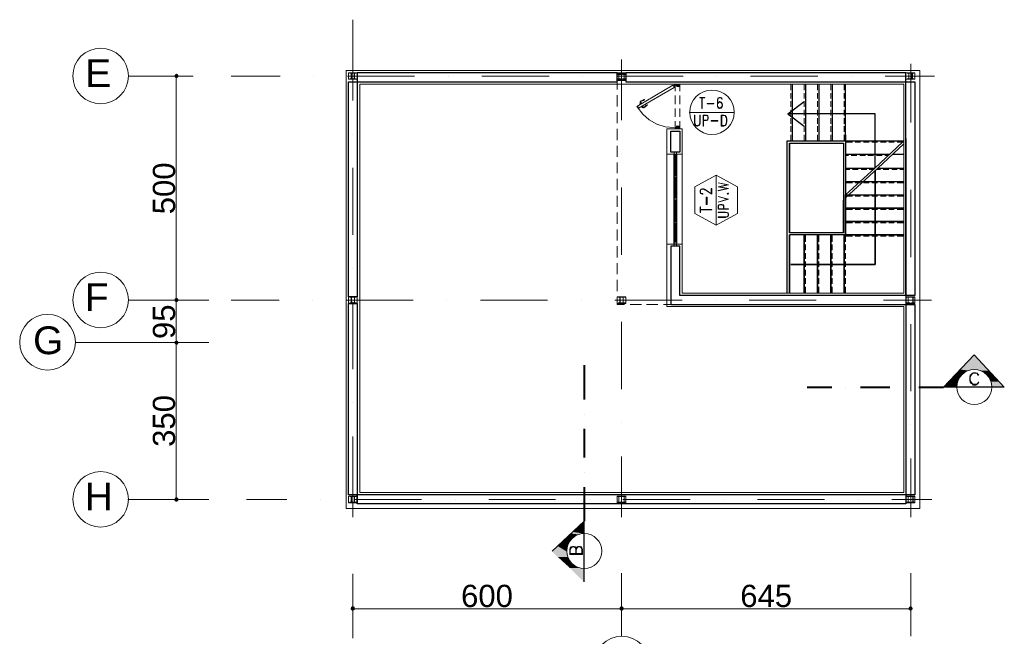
# Model space of a CAD drawing. Header units: metres. Extents: x 5.7 to 89.8, y 4 to 63.5.
# Tile 9 of 16: x 48.3 to 70.3, y 17.6 to 31.4. Entities that reach past the tile are written whole.
import ezdxf

# ---------------------------------------------------------------- set-up
doc = ezdxf.new("R2010")
doc.units = ezdxf.units.M
doc.header["$MEASUREMENT"] = 0
for name, color, linetype in [('PDF6_ax', 7, 'Continuous'), ('PDF6_column', 7, 'Continuous'), ('PDF6_dim', 7, 'Continuous'), ('PDF6_door', 7, 'Continuous'), ('PDF6_khatchin', 7, 'Continuous'), ('PDF6_Layer5', 7, 'Continuous'), ('PDF6_SECTION', 7, 'Continuous'), ('PDF6_STAIRS', 7, 'Continuous'), ('PDF6_Sym Tip Win', 7, 'Continuous'), ('PDF6_Text', 7, 'Continuous'), ('PDF6_Text Info.', 7, 'Continuous'), ('PDF6_W', 7, 'Continuous'), ('PDF6_wall', 7, 'Continuous'), ('PDF6_WIN', 7, 'Continuous')]:
    doc.layers.add(name, color=color, linetype=linetype)
doc.styles.add('PDF Arial', font='arial.ttf')

msp = doc.modelspace()

# ---------------------------------------------------------------- linework, layer by layer
at = {"layer": 'PDF6_ax', "lineweight": 9}
for points in [[(55.739, 31.395), (55.739, 29.593)], [(61.739, 30.508), (61.739, 29.15)], [(68.192, 30.412), (68.192, 29.102)], [(52.06, 30.133), (50.731, 30.133)], [(53.023, 30.133), (54.121, 30.133)], [(54.872, 30.133), (54.872, 30.133)], [(55.623, 30.133), (57.116, 30.133)], [(57.867, 30.133), (57.867, 30.133)], [(58.619, 30.133), (60.121, 30.133)], [(60.872, 30.133), (60.872, 30.133)], [(61.624, 30.133), (63.116, 30.133)], [(63.868, 30.133), (63.868, 30.133)], [(64.619, 30.133), (66.121, 30.133)], [(66.873, 30.133), (66.873, 30.133)], [(67.624, 30.133), (68.722, 30.133)], [(55.739, 28.842), (55.739, 28.842)], [(61.739, 28.399), (61.739, 28.399)], [(68.192, 28.351), (68.192, 28.351)], [(55.739, 28.091), (55.739, 26.589)], [(61.739, 27.648), (61.739, 26.145)], [(68.192, 27.6), (68.192, 26.097)], [(55.739, 25.837), (55.739, 25.837)], [(61.739, 25.404), (61.739, 25.404)], [(68.192, 25.346), (68.192, 25.346)], [(52.06, 25.134), (50.731, 25.134)], [(53.023, 25.134), (54.092, 25.134)], [(54.834, 25.134), (54.834, 25.134)], [(55.585, 25.134), (57.087, 25.134)], [(55.739, 25.096), (55.739, 23.593)], [(57.839, 25.134), (57.839, 25.134)], [(58.59, 25.134), (60.083, 25.134)], [(60.834, 25.134), (60.834, 25.134)], [(61.585, 25.134), (63.088, 25.134)], [(63.839, 25.134), (63.839, 25.134)], [(64.59, 25.134), (66.083, 25.134)], [(66.834, 25.134), (66.834, 25.134)], [(67.585, 25.134), (68.654, 25.134)], [(61.739, 24.653), (61.739, 23.15)], [(68.192, 24.595), (68.192, 23.102)], [(52.06, 24.19), (49.546, 24.19)], [(55.739, 22.842), (55.739, 22.842)], [(61.739, 22.399), (61.739, 22.399)], [(68.192, 22.351), (68.192, 22.351)], [(55.739, 22.091), (55.739, 20.29)], [(61.739, 21.648), (61.739, 20.29)], [(68.192, 21.6), (68.192, 20.29)], [(52.06, 20.685), (50.721, 20.685)], [(53.37, 20.685), (54.265, 20.685)], [(55.017, 20.685), (55.017, 20.685)], [(55.768, 20.685), (57.27, 20.685)], [(58.022, 20.685), (58.022, 20.685)], [(58.773, 20.685), (60.266, 20.685)], [(61.017, 20.685), (61.017, 20.685)], [(61.768, 20.685), (63.271, 20.685)], [(64.022, 20.685), (64.022, 20.685)], [(64.773, 20.685), (66.266, 20.685)], [(67.017, 20.685), (67.017, 20.685)], [(67.768, 20.685), (68.664, 20.685)], [(55.739, 19.028), (55.739, 17.593)], [(61.739, 19.038), (61.739, 17.632)], [(68.192, 19.038), (68.192, 17.632)]]:
    msp.add_lwpolyline(points, dxfattribs=at)
for centre in [(50.11, 30.138), (50.11, 25.139), (48.925, 24.195), (50.11, 20.689), (61.744, 17.01)]:
    msp.add_circle(centre, 0.621, dxfattribs=at)
at = {"layer": 'PDF6_column', "lineweight": 18}
for points in [[(55.643, 30.21), (55.835, 30.21), (55.835, 30.065), (55.643, 30.065)], [(55.7, 30.075), (55.672, 30.075), (55.672, 30.065), (55.739, 30.065), (55.739, 30.075), (55.71, 30.075), (55.71, 30.2), (55.739, 30.2), (55.739, 30.21), (55.672, 30.21), (55.672, 30.2), (55.7, 30.2)], [(55.777, 30.075), (55.739, 30.075), (55.739, 30.065), (55.816, 30.065), (55.816, 30.075), (55.777, 30.075), (55.777, 30.2), (55.816, 30.2), (55.816, 30.21), (55.739, 30.21), (55.739, 30.2), (55.777, 30.2)], [(61.643, 30.21), (61.836, 30.21), (61.836, 30.065), (61.643, 30.065)], [(61.681, 30.075), (61.643, 30.075), (61.643, 30.065), (61.72, 30.065), (61.72, 30.075), (61.681, 30.075), (61.681, 30.2), (61.72, 30.2), (61.72, 30.21), (61.643, 30.21), (61.643, 30.2), (61.681, 30.2)], [(61.643, 30.191), (61.836, 30.191), (61.836, 30.037), (61.643, 30.037)], [(61.643, 30.191), (61.836, 30.191), (61.836, 30.037), (61.643, 30.037)], [(61.681, 30.046), (61.643, 30.046), (61.643, 30.037), (61.72, 30.037), (61.72, 30.046), (61.681, 30.046), (61.681, 30.171), (61.72, 30.171), (61.72, 30.181), (61.643, 30.181), (61.643, 30.171), (61.681, 30.171)], [(61.681, 30.046), (61.643, 30.046), (61.643, 30.037), (61.72, 30.037), (61.72, 30.046), (61.681, 30.046), (61.681, 30.171), (61.72, 30.171), (61.72, 30.181), (61.643, 30.181), (61.643, 30.171), (61.681, 30.171)], [(61.797, 30.075), (61.758, 30.075), (61.758, 30.065), (61.836, 30.065), (61.836, 30.075), (61.797, 30.075), (61.797, 30.2), (61.836, 30.2), (61.836, 30.21), (61.758, 30.21), (61.758, 30.2), (61.797, 30.2)], [(61.797, 30.046), (61.758, 30.046), (61.758, 30.037), (61.836, 30.037), (61.836, 30.046), (61.797, 30.046), (61.797, 30.171), (61.836, 30.171), (61.836, 30.181), (61.758, 30.181), (61.758, 30.171), (61.797, 30.171)], [(61.797, 30.046), (61.758, 30.046), (61.758, 30.037), (61.836, 30.037), (61.836, 30.046), (61.797, 30.046), (61.797, 30.171), (61.836, 30.171), (61.836, 30.181), (61.758, 30.181), (61.758, 30.171), (61.797, 30.171)], [(68.086, 30.21), (68.288, 30.21), (68.288, 30.065), (68.086, 30.065)], [(68.154, 30.075), (68.115, 30.075), (68.115, 30.065), (68.192, 30.065), (68.192, 30.075), (68.154, 30.075), (68.154, 30.2), (68.192, 30.2), (68.192, 30.21), (68.115, 30.21), (68.115, 30.2), (68.154, 30.2)], [(68.221, 30.075), (68.192, 30.075), (68.192, 30.065), (68.26, 30.065), (68.26, 30.075), (68.231, 30.075), (68.231, 30.2), (68.26, 30.2), (68.26, 30.21), (68.192, 30.21), (68.192, 30.2), (68.221, 30.2)], [(55.643, 25.211), (55.835, 25.211), (55.835, 25.057), (55.643, 25.057)], [(55.7, 25.076), (55.672, 25.076), (55.672, 25.067), (55.739, 25.067), (55.739, 25.076), (55.71, 25.076), (55.71, 25.202), (55.739, 25.202), (55.672, 25.202), (55.7, 25.202)], [(55.777, 25.076), (55.739, 25.076), (55.739, 25.067), (55.816, 25.067), (55.816, 25.076), (55.777, 25.076), (55.777, 25.202), (55.816, 25.202), (55.739, 25.202), (55.777, 25.202)], [(61.643, 25.211), (61.836, 25.211), (61.836, 25.057), (61.643, 25.057)], [(61.816, 25.202), (61.662, 25.202), (61.662, 25.211), (61.816, 25.211)], [(61.701, 25.076), (61.672, 25.076), (61.672, 25.067), (61.739, 25.067), (61.739, 25.076), (61.71, 25.076), (61.71, 25.202), (61.739, 25.202), (61.672, 25.202), (61.701, 25.202)], [(61.778, 25.076), (61.739, 25.076), (61.739, 25.067), (61.816, 25.067), (61.816, 25.076), (61.778, 25.076), (61.778, 25.202), (61.816, 25.202), (61.739, 25.202), (61.778, 25.202)], [(68.086, 25.211), (68.288, 25.211), (68.288, 25.057), (68.086, 25.057)], [(68.086, 25.211), (68.288, 25.211), (68.288, 25.057), (68.086, 25.057)], [(68.086, 25.211), (68.288, 25.211), (68.288, 25.057), (68.086, 25.057)], [(68.134, 25.076), (68.096, 25.076), (68.096, 25.067), (68.173, 25.067), (68.173, 25.076), (68.134, 25.076), (68.134, 25.202), (68.173, 25.202), (68.096, 25.202), (68.134, 25.202)], [(68.134, 25.076), (68.096, 25.076), (68.096, 25.067), (68.173, 25.067), (68.173, 25.076), (68.134, 25.076), (68.134, 25.202), (68.173, 25.202), (68.096, 25.202), (68.134, 25.202)], [(68.134, 25.076), (68.096, 25.076), (68.096, 25.067), (68.173, 25.067), (68.173, 25.076), (68.134, 25.076), (68.134, 25.202), (68.173, 25.202), (68.096, 25.202), (68.134, 25.202)], [(68.25, 25.202), (68.134, 25.202), (68.134, 25.211), (68.25, 25.211)], [(68.25, 25.202), (68.134, 25.202), (68.134, 25.211), (68.25, 25.211)], [(68.25, 25.202), (68.134, 25.202), (68.134, 25.211), (68.25, 25.211)], [(68.25, 25.057), (68.134, 25.057), (68.134, 25.067), (68.25, 25.067)], [(68.25, 25.057), (68.134, 25.057), (68.134, 25.067), (68.25, 25.067)], [(68.25, 25.057), (68.134, 25.057), (68.134, 25.067), (68.25, 25.067)], [(68.24, 25.076), (68.211, 25.076), (68.211, 25.067), (68.279, 25.067), (68.279, 25.076), (68.25, 25.076), (68.25, 25.202), (68.279, 25.202), (68.211, 25.202), (68.24, 25.202)], [(68.24, 25.076), (68.211, 25.076), (68.211, 25.067), (68.279, 25.067), (68.279, 25.076), (68.25, 25.076), (68.25, 25.202), (68.279, 25.202), (68.211, 25.202), (68.24, 25.202)], [(68.24, 25.076), (68.211, 25.076), (68.211, 25.067), (68.279, 25.067), (68.279, 25.076), (68.25, 25.076), (68.25, 25.202), (68.279, 25.202), (68.211, 25.202), (68.24, 25.202)], [(55.643, 20.762), (55.835, 20.762), (55.835, 20.608), (55.643, 20.608)], [(55.7, 20.627), (55.672, 20.627), (55.672, 20.617), (55.739, 20.617), (55.739, 20.627), (55.71, 20.627), (55.71, 20.752), (55.739, 20.752), (55.672, 20.752), (55.7, 20.752)], [(55.777, 20.627), (55.739, 20.627), (55.739, 20.617), (55.816, 20.617), (55.816, 20.627), (55.777, 20.627), (55.777, 20.752), (55.816, 20.752), (55.739, 20.752), (55.777, 20.752)], [(61.643, 20.762), (61.836, 20.762), (61.836, 20.608), (61.643, 20.608)], [(61.681, 20.627), (61.643, 20.627), (61.643, 20.617), (61.72, 20.617), (61.72, 20.627), (61.681, 20.627), (61.681, 20.752), (61.72, 20.752), (61.643, 20.752), (61.681, 20.752)], [(61.797, 20.752), (61.681, 20.752), (61.681, 20.762), (61.797, 20.762)], [(61.797, 20.627), (61.758, 20.627), (61.758, 20.617), (61.836, 20.617), (61.836, 20.627), (61.797, 20.627), (61.797, 20.752), (61.836, 20.752), (61.758, 20.752), (61.797, 20.752)], [(68.086, 20.762), (68.288, 20.762), (68.288, 20.608), (68.086, 20.608)], [(68.134, 20.627), (68.096, 20.627), (68.096, 20.617), (68.173, 20.617), (68.173, 20.627), (68.134, 20.627), (68.134, 20.752), (68.173, 20.752), (68.096, 20.752), (68.134, 20.752)], [(68.25, 20.752), (68.134, 20.752), (68.134, 20.762), (68.25, 20.762)], [(68.24, 20.627), (68.211, 20.627), (68.211, 20.617), (68.279, 20.617), (68.279, 20.627), (68.25, 20.627), (68.25, 20.752), (68.279, 20.752), (68.211, 20.752), (68.24, 20.752)], [(61.797, 20.608), (61.681, 20.608), (61.681, 20.617), (61.797, 20.617)], [(68.25, 20.608), (68.134, 20.608), (68.134, 20.617), (68.25, 20.617)]]:
    msp.add_lwpolyline(points, close=True, dxfattribs=at)
for points in [[(61.797, 30.21), (61.681, 30.21), (61.797, 30.21)], [(61.797, 30.181), (61.681, 30.181), (61.797, 30.181)], [(61.797, 30.181), (61.681, 30.181), (61.797, 30.181)], [(68.269, 30.21), (68.115, 30.21), (68.269, 30.21)], [(61.797, 30.065), (61.681, 30.065), (61.797, 30.065)], [(61.797, 30.037), (61.681, 30.037), (61.797, 30.037)], [(61.797, 30.037), (61.681, 30.037), (61.797, 30.037)], [(68.269, 30.065), (68.115, 30.065), (68.269, 30.065)], [(61.816, 25.067), (61.662, 25.067), (61.816, 25.067)]]:
    msp.add_lwpolyline(points, dxfattribs=at)
at = {"layer": 'PDF6_dim', "lineweight": 20}
for points in [[(52.175, 30.133), (51.742, 30.133)], [(51.8, 25.24), (51.8, 30.037)], [(52.522, 25.134), (51.742, 25.134), (52.464, 25.134)], [(51.8, 24.287), (51.8, 25.038)], [(52.522, 24.19), (51.742, 24.19), (52.464, 24.19)], [(51.8, 20.791), (51.8, 24.084)], [(52.522, 20.685), (51.742, 20.685)], [(55.739, 18.701), (55.739, 18.19)], [(68.192, 18.624), (68.192, 18.19)], [(61.643, 18.248), (55.835, 18.248)], [(68.086, 18.248), (61.836, 18.248)]]:
    msp.add_lwpolyline(points, dxfattribs=at)
msp.add_lwpolyline([(61.739, 18.19), (61.739, 18.749)], close=True, dxfattribs=at)
at = {"layer": 'PDF6_door', "lineweight": 18}
for points in [[(62.096, 29.449), (62.086, 29.449), (62.076, 29.459), (62.885, 29.931)], [(62.895, 29.921), (62.914, 29.882), (62.115, 29.42)], [(62.885, 29.921), (62.885, 29.921)], [(62.933, 29.959), (62.933, 29.959)], [(62.933, 29.94), (62.933, 29.959), (63.039, 29.959), (63.039, 29.911)], [(62.953, 29.931), (62.933, 29.931)], [(62.962, 29.911), (62.962, 29.931)], [(63.03, 29.902), (62.972, 29.902)], [(62.914, 28.987), (62.712, 29.006), (62.529, 29.064), (62.356, 29.16), (62.211, 29.285), (62.086, 29.449)], [(62.115, 29.43), (62.105, 29.449)], [(62.953, 28.987), (62.933, 28.987), (62.933, 28.958), (63.039, 28.958), (63.039, 29.016)], [(62.962, 29.016), (62.962, 28.996)], [(63.03, 29.016), (62.972, 29.016)], [(63.039, 29.016), (63.039, 29.016)]]:
    msp.add_lwpolyline(points, dxfattribs=at)
at = {"layer": 'PDF6_door', "lineweight": 0}
msp.add_lwpolyline([(62.907, 29.919, -0.414283), (62.914, 29.94), (62.914, 29.931), (62.914, 29.931), (62.905, 29.935)], format="xyb", dxfattribs=at)
for points in [[(62.905, 29.911), (62.914, 29.902), (62.914, 29.921), (62.914, 29.931), (62.905, 29.931)], [(62.914, 29.95), (62.914, 29.95)], [(62.914, 29.931), (62.914, 29.94), (62.914, 29.931)], [(62.924, 29.94), (62.924, 29.931)], [(62.991, 29.902), (62.962, 29.931), (62.933, 29.959), (62.953, 29.931), (62.982, 29.959), (63.039, 29.902), (63.039, 29.911), (62.991, 29.959), (63.039, 29.921), (63.001, 29.959), (62.962, 29.921), (62.982, 29.902), (63.039, 29.959), (62.991, 29.902), (63.039, 29.95), (63.03, 29.959), (62.972, 29.902), (62.962, 29.921)], [(62.943, 29.921), (62.933, 29.921)], [(63.039, 29.921), (63.03, 29.902), (62.972, 29.959), (62.943, 29.931)], [(62.991, 29.959), (62.962, 29.931), (62.991, 29.959)], [(63.039, 29.931), (63.011, 29.959), (62.962, 29.911)], [(63.001, 29.902), (63.039, 29.94), (63.02, 29.959), (62.962, 29.902)], [(63.039, 29.959), (63.039, 29.959)], [(62.933, 28.987), (62.933, 28.977), (62.943, 28.987), (62.972, 28.958), (63.03, 29.016), (63.039, 29.006), (62.991, 28.958), (63.039, 29.016), (62.982, 28.958), (62.953, 28.987), (62.933, 28.967), (62.933, 28.958), (62.991, 29.016)], [(63.039, 28.967), (63.039, 28.958), (62.982, 29.016), (62.962, 28.996), (62.991, 28.958), (62.962, 28.987)], [(62.962, 29.016), (63.02, 28.958), (63.039, 28.977), (63.03, 28.958), (62.972, 29.016), (62.962, 29.006)], [(63.039, 28.967), (62.991, 29.016), (63.039, 28.967)], [(63.039, 28.977), (63.001, 29.016)]]:
    msp.add_lwpolyline(points, dxfattribs=at)
for points in [[(62.962, 29.959), (63.02, 29.902), (63.039, 29.931), (63.011, 29.902), (62.953, 29.959), (63.001, 29.902), (62.943, 29.959), (62.933, 29.95), (62.943, 29.931), (62.933, 29.931), (62.933, 29.94), (62.953, 29.959), (62.933, 29.931)], [(63.011, 29.016), (63.039, 28.987), (63.011, 28.958), (62.962, 29.006), (63.001, 28.958), (63.039, 28.996), (63.02, 29.016), (62.962, 28.958), (62.933, 28.987), (62.953, 28.958), (62.933, 28.977), (62.943, 28.958), (63.001, 29.016), (62.953, 28.958)]]:
    msp.add_lwpolyline(points, close=True, dxfattribs=at)
at = {"layer": 'PDF6_door', "lineweight": 5}
for points in [[(62.163, 29.545), (62.144, 29.536), (62.163, 29.545), (62.153, 29.545, -0.361486), (62.158, 29.561)], [(62.201, 29.592, -0.014882), (62.205, 29.592, 0.130793), (62.154, 29.567)], [(62.246, 29.608, -0.199949), (62.207, 29.583, 0.098948), (62.18, 29.574, 0.092428), (62.16, 29.557)], [(62.227, 29.44, 0.092258), (62.252, 29.449, 0.099019), (62.273, 29.468)], [(62.234, 29.426, 0.130766), (62.281, 29.459, 0.014233), (62.281, 29.462)], [(62.272, 29.473, -0.199992), (62.312, 29.497, -0.999743), (62.315, 29.487, 0.199947), (62.28, 29.467)]]:
    msp.add_lwpolyline(points, format="xyb", dxfattribs=at)
for points in [[(62.182, 29.536), (62.144, 29.507), (62.144, 29.497)], [(62.221, 29.478), (62.173, 29.449), (62.173, 29.459)], [(62.192, 29.526), (62.192, 29.526)], [(62.221, 29.439), (62.221, 29.449), (62.202, 29.439), (62.202, 29.43)], [(62.202, 29.439), (62.221, 29.449)]]:
    msp.add_lwpolyline(points, dxfattribs=at)
at = {"layer": 'PDF6_door', "lineweight": 18}
msp.add_circle((62.919, 29.945), 0.00481, dxfattribs=at)
at = {"layer": 'PDF6_door', "lineweight": 0}
msp.add_circle((62.919, 29.945), 0.00481, dxfattribs=at)
for centre, radius, start, end in [((62.919, 29.926), 0.00482, 119.9791, 210.0098), ((62.919, 29.945), 0.00481, 359.9849, 90.0151), ((62.919, 29.935), 0.00478, 299.9984, 321.4026), ((62.938, 29.935), 0.0144, 180.0103, 269.9989), ((62.938, 29.935), 0.00482, 180.0209, 269.9791)]:
    msp.add_arc(centre, radius, start, end, dxfattribs=at)
at = {"layer": 'PDF6_door', "lineweight": 18}
for centre, radius, start, end in [((62.938, 29.945), 0.00481, 179.9849, 270.0151), ((62.958, 29.935), 0.00481, 359.9849, 90.0151), ((62.977, 29.916), 0.00482, 180.0209, 269.9791), ((63.035, 29.916), 0.00481, 269.9849, 0.0151), ((62.977, 29.02), 0.00481, 89.9849, 180.0151), ((63.035, 29.02), 0.00481, 359.9849, 90.0151), ((62.938, 28.992), 0.00481, 89.9849, 180.0151), ((62.958, 29.001), 0.00481, 269.9849, 0.0151)]:
    msp.add_arc(centre, radius, start, end, dxfattribs=at)
at = {"layer": 'PDF6_door', "lineweight": 5}
for centre, radius, start, end in [((62.12, 29.512), 0.0434, 0.064, 31.8546), ((62.206, 29.569), 0.0433, 208.121, 239.9455), ((62.168, 29.425), 0.0433, 28.121, 59.9455), ((62.197, 29.646), 0.053, 277.3826, 322.6306), ((62.255, 29.473), 0.0434, 180.064, 211.8546), ((62.245, 29.608), 0.00482, 322.6443, 142.6107), ((62.226, 29.444), 0.0144, 209.9928, 289.4928)]:
    msp.add_arc(centre, radius, start, end, dxfattribs=at)
at = {"layer": 'PDF6_door', "transparency": 33554559}
msp.add_solid([(62.905, 29.94), (62.905, 29.931), (62.905, 29.931)], dxfattribs=at)
at = {"layer": 'PDF6_khatchin', "lineweight": 18}
for points in [[(61.643, 29.834), (61.643, 30.008)], [(62.933, 29.796), (62.933, 29.959)], [(63.039, 29.796), (63.039, 29.959)], [(65.515, 29.959), (65.515, 29.825)], [(65.813, 29.959), (65.813, 29.825)], [(66.112, 29.959), (66.112, 29.825)], [(66.41, 29.959), (66.41, 29.825)], [(66.709, 29.959), (66.709, 29.825)], [(61.643, 29.459), (61.643, 29.709)], [(62.933, 29.507), (62.933, 29.699)], [(63.039, 29.507), (63.039, 29.699)], [(65.515, 29.757), (65.515, 29.632)], [(65.813, 29.757), (65.813, 29.632)], [(66.112, 29.757), (66.112, 29.632)], [(66.41, 29.757), (66.41, 29.632)], [(66.709, 29.757), (66.709, 29.632)], [(65.515, 29.574), (65.515, 29.449)], [(65.813, 29.574), (65.813, 29.449)], [(66.112, 29.574), (66.112, 29.449)], [(66.41, 29.574), (66.41, 29.449)], [(66.709, 29.574), (66.709, 29.449)], [(61.643, 29.083), (61.643, 29.333)], [(62.933, 29.227), (62.933, 29.41)], [(63.039, 29.227), (63.039, 29.41)], [(65.515, 29.382), (65.515, 29.256)], [(65.813, 29.382), (65.813, 29.256)], [(66.112, 29.382), (66.112, 29.256)], [(66.41, 29.382), (66.41, 29.256)], [(66.709, 29.382), (66.709, 29.256)], [(62.933, 28.958), (62.933, 29.131)], [(63.039, 28.958), (63.039, 29.131)], [(65.515, 29.199), (65.515, 29.073)], [(65.515, 29.016), (65.515, 28.89)], [(65.813, 29.199), (65.813, 29.073)], [(65.813, 29.016), (65.813, 28.89)], [(66.112, 29.199), (66.112, 29.073)], [(66.112, 29.016), (66.112, 28.89)], [(66.41, 29.199), (66.41, 29.073)], [(66.41, 29.016), (66.41, 28.89)], [(66.709, 29.199), (66.709, 29.073)], [(66.709, 29.016), (66.709, 28.89)], [(61.643, 28.707), (61.643, 28.958)], [(65.515, 28.823), (65.515, 28.688)], [(65.813, 28.823), (65.813, 28.688)], [(66.112, 28.823), (66.112, 28.688)], [(66.41, 28.823), (66.41, 28.688)], [(66.709, 28.823), (66.709, 28.688)], [(61.643, 28.332), (61.643, 28.582)], [(66.738, 28.659), (66.892, 28.659)], [(66.95, 28.659), (67.075, 28.659)], [(67.142, 28.659), (67.268, 28.659)], [(67.325, 28.659), (67.451, 28.659)], [(67.518, 28.659), (67.643, 28.659)], [(67.701, 28.659), (67.826, 28.659)], [(67.894, 28.659), (68.038, 28.659)], [(66.738, 28.361), (66.805, 28.361)], [(66.863, 28.361), (66.988, 28.361)], [(67.056, 28.361), (67.181, 28.361)], [(67.239, 28.361), (67.364, 28.361)], [(67.431, 28.361), (67.556, 28.361)], [(67.614, 28.361), (67.682, 28.361)], [(61.643, 27.966), (61.643, 28.207)], [(66.738, 28.052), (66.834, 28.052)], [(66.892, 28.052), (67.017, 28.052)], [(67.085, 28.052), (67.21, 28.052)], [(67.268, 28.052), (67.354, 28.052)], [(67.431, 28.052), (67.518, 28.052)], [(67.576, 28.052), (67.701, 28.052)], [(67.768, 28.052), (67.894, 28.052)], [(67.951, 28.052), (68.038, 28.052)], [(61.643, 27.59), (61.643, 27.841)], [(66.738, 27.754), (66.892, 27.754)], [(66.95, 27.754), (67.075, 27.754)], [(67.142, 27.754), (67.268, 27.754)], [(67.325, 27.754), (67.451, 27.754)], [(67.518, 27.754), (67.643, 27.754)], [(67.701, 27.754), (67.826, 27.754)], [(67.894, 27.754), (68.038, 27.754)], [(61.643, 27.215), (61.643, 27.465)], [(66.738, 27.455), (66.892, 27.455)], [(66.95, 27.455), (67.075, 27.455)], [(67.142, 27.455), (67.268, 27.455)], [(67.325, 27.455), (67.451, 27.455)], [(67.518, 27.455), (67.643, 27.455)], [(67.701, 27.455), (67.826, 27.455)], [(67.894, 27.455), (68.038, 27.455)], [(61.643, 26.839), (61.643, 27.089)], [(61.643, 26.463), (61.643, 26.714)], [(61.643, 26.088), (61.643, 26.338)], [(61.643, 25.712), (61.643, 25.963)], [(61.643, 25.336), (61.643, 25.587)], [(61.643, 25.211), (61.643, 25.038), (61.807, 25.038)], [(61.932, 25.038), (62.182, 25.038)], [(62.298, 25.038), (62.548, 25.038)], [(62.673, 25.038), (62.837, 25.038)]]:
    msp.add_lwpolyline(points, dxfattribs=at)
for points in [[(66.892, 27.157), (66.738, 27.157)], [(67.075, 27.157), (66.95, 27.157)], [(67.268, 27.157), (67.142, 27.157)], [(67.451, 27.157), (67.325, 27.157)], [(67.643, 27.157), (67.518, 27.157)], [(67.826, 27.157), (67.701, 27.157)], [(68.038, 27.157), (67.894, 27.157)], [(66.892, 26.858), (66.738, 26.858)], [(67.075, 26.858), (66.95, 26.858)], [(67.268, 26.858), (67.142, 26.858)], [(67.451, 26.858), (67.325, 26.858)], [(67.643, 26.858), (67.518, 26.858)], [(67.826, 26.858), (67.701, 26.858)], [(68.038, 26.858), (67.894, 26.858)], [(65.842, 26.434), (65.842, 26.589)], [(65.842, 26.251), (65.842, 26.377)], [(66.141, 26.434), (66.141, 26.589)], [(66.141, 26.251), (66.141, 26.377)], [(66.439, 26.434), (66.439, 26.589)], [(66.439, 26.251), (66.439, 26.377)], [(66.738, 26.434), (66.738, 26.589)], [(66.892, 26.56), (66.738, 26.56)], [(66.738, 26.251), (66.738, 26.377)], [(67.075, 26.56), (66.95, 26.56)], [(67.268, 26.56), (67.142, 26.56)], [(67.451, 26.56), (67.325, 26.56)], [(67.643, 26.56), (67.518, 26.56)], [(67.826, 26.56), (67.701, 26.56)], [(68.038, 26.56), (67.894, 26.56)], [(65.842, 26.059), (65.842, 26.184)], [(66.141, 26.059), (66.141, 26.184)], [(66.439, 26.059), (66.439, 26.184)], [(66.738, 26.059), (66.738, 26.184)], [(65.842, 25.876), (65.842, 26.001)], [(66.141, 25.876), (66.141, 26.001)], [(66.439, 25.876), (66.439, 26.001)], [(66.738, 25.876), (66.738, 26.001)], [(65.842, 25.683), (65.842, 25.808)], [(66.141, 25.683), (66.141, 25.808)], [(66.439, 25.683), (66.439, 25.808)], [(66.738, 25.683), (66.738, 25.808)], [(65.842, 25.5), (65.842, 25.625)], [(66.141, 25.5), (66.141, 25.625)], [(66.439, 25.5), (66.439, 25.625)], [(66.738, 25.5), (66.738, 25.625)], [(65.842, 25.288), (65.842, 25.433)], [(66.141, 25.288), (66.141, 25.433)], [(66.439, 25.288), (66.439, 25.433)], [(66.738, 25.288), (66.738, 25.433)]]:
    msp.add_lwpolyline(points, close=True, dxfattribs=at)
at = {"layer": 'PDF6_Layer5', "lineweight": 13}
for points in [[(55.594, 20.482), (55.594, 30.258), (68.394, 30.258), (68.394, 20.482)], [(68.038, 25.288), (68.038, 29.959), (55.893, 29.959), (55.893, 20.839), (68.038, 20.839), (68.038, 24.99), (62.75, 24.99), (62.75, 28.958), (63.088, 28.958), (63.088, 25.288)]]:
    msp.add_lwpolyline(points, close=True, dxfattribs=at)
for points in [[(63.088, 28.39), (62.75, 28.39)], [(63.088, 26.386), (62.75, 26.386)]]:
    msp.add_lwpolyline(points, dxfattribs=at)
at = {"layer": 'PDF6_SECTION', "lineweight": 18}
for points in [[(68.924, 23.189), (69.608, 23.911)], [(60.901, 20.203), (60.189, 19.529)], [(60.728, 19.567), (60.718, 19.606), (60.709, 19.625), (60.68, 19.635), (60.641, 19.635), (60.612, 19.625), (60.593, 19.606), (60.583, 19.567), (60.583, 19.461), (60.863, 19.461), (60.863, 19.567), (60.853, 19.606), (60.834, 19.625), (60.815, 19.635), (60.766, 19.635), (60.747, 19.625), (60.728, 19.606), (60.718, 19.567)], [(60.718, 19.481), (60.718, 19.567), (60.709, 19.606), (60.68, 19.625), (60.641, 19.625), (60.612, 19.606), (60.593, 19.567), (60.593, 19.481), (60.853, 19.481), (60.853, 19.567), (60.834, 19.606), (60.815, 19.625), (60.766, 19.625), (60.747, 19.606), (60.728, 19.567), (60.728, 19.481)]]:
    msp.add_lwpolyline(points, dxfattribs=at)
at = {"layer": 'PDF6_SECTION', "lineweight": 30}
msp.add_lwpolyline([(68.924, 23.189), (69.608, 23.911), (70.282, 23.189)], close=True, dxfattribs=at)
at = {"layer": 'PDF6_SECTION', "lineweight": 40}
for points in [[(60.901, 23.68), (60.901, 22.919)], [(65.881, 23.189), (66.43, 23.189)], [(66.747, 23.189), (66.747, 23.189)], [(67.075, 23.189), (67.73, 23.189)], [(68.048, 23.189), (68.048, 23.189)], [(68.375, 23.189), (68.924, 23.189)], [(60.901, 22.592), (60.901, 22.592)], [(60.901, 22.264), (60.901, 21.619)], [(60.901, 21.291), (60.901, 21.291)], [(60.901, 20.964), (60.901, 20.203)]]:
    msp.add_lwpolyline(points, dxfattribs=at)
at = {"layer": 'PDF6_SECTION', "lineweight": 18}
for points in [[(70.003, 23.194, 0.999952), (69.223, 23.194, 1)], [(60.906, 19.144, 1), (60.906, 19.924, 1)]]:
    msp.add_lwpolyline(points, format="xyb", close=True, dxfattribs=at)
msp.add_lwpolyline([(69.714, 23.304), (69.695, 23.304), (69.685, 23.275), (69.675, 23.266), (69.646, 23.256), (69.589, 23.256), (69.569, 23.266), (69.54, 23.304), (69.521, 23.343), (69.521, 23.41), (69.54, 23.458), (69.569, 23.497), (69.589, 23.507), (69.646, 23.507), (69.675, 23.497), (69.685, 23.478), (69.695, 23.458), (69.714, 23.458), (69.695, 23.478), (69.675, 23.507), (69.646, 23.516), (69.589, 23.516), (69.569, 23.507), (69.54, 23.478), (69.521, 23.458), (69.512, 23.41), (69.512, 23.343), (69.521, 23.304), (69.54, 23.275), (69.569, 23.256), (69.589, 23.237), (69.646, 23.237), (69.675, 23.256), (69.695, 23.275)], close=True, dxfattribs=at)
at = {"layer": 'PDF6_SECTION', "lineweight": 30}
msp.add_lwpolyline([(60.901, 18.845), (60.901, 20.203), (60.189, 19.529)], dxfattribs=at)
at = {"layer": 'PDF6_SECTION', "transparency": 33554559}
for points in [[(69.608, 23.911), (69.3, 23.584), (69.906, 23.584)], [(69.223, 23.507), (69.377, 23.507), (69.28, 23.564)], [(69.28, 23.564), (69.483, 23.564), (69.3, 23.584)], [(69.377, 23.507), (69.28, 23.564), (69.483, 23.564)], [(69.483, 23.564), (69.3, 23.584), (69.608, 23.584)], [(69.723, 23.564), (69.926, 23.564), (69.608, 23.584)], [(69.926, 23.564), (69.608, 23.584), (69.906, 23.584)], [(69.839, 23.507), (69.984, 23.507), (69.723, 23.564)], [(69.984, 23.507), (69.723, 23.564), (69.926, 23.564)], [(68.924, 23.189), (69.165, 23.189), (69.04, 23.314)], [(69.04, 23.314), (69.165, 23.314), (69.146, 23.42)], [(69.165, 23.189), (69.04, 23.314), (69.165, 23.314)], [(69.165, 23.449), (69.146, 23.42), (69.165, 23.42)], [(69.165, 23.314), (69.146, 23.42), (69.165, 23.42)], [(69.165, 23.449), (69.309, 23.449), (69.223, 23.507)], [(69.165, 23.42), (69.28, 23.42), (69.165, 23.449)], [(69.28, 23.42), (69.165, 23.449), (69.309, 23.449)], [(69.165, 23.314), (69.232, 23.314), (69.165, 23.42)], [(69.232, 23.314), (69.165, 23.42), (69.28, 23.42)], [(69.165, 23.189), (69.213, 23.189), (69.165, 23.314)], [(69.213, 23.189), (69.165, 23.314), (69.232, 23.314)], [(69.309, 23.449), (69.223, 23.507), (69.377, 23.507)], [(69.926, 23.42), (70.061, 23.42), (69.839, 23.507)], [(70.061, 23.42), (69.839, 23.507), (69.984, 23.507)], [(69.974, 23.314), (70.167, 23.314), (69.926, 23.42)], [(70.167, 23.314), (69.926, 23.42), (70.061, 23.42)], [(69.993, 23.189), (70.282, 23.189), (69.974, 23.314)], [(70.282, 23.189), (69.974, 23.314), (70.167, 23.314)], [(60.901, 20.203), (60.651, 19.962), (60.901, 19.962)], [(60.429, 19.76), (60.583, 19.76), (60.526, 19.847)], [(60.526, 19.847), (60.67, 19.847), (60.583, 19.904)], [(60.583, 19.76), (60.526, 19.847), (60.67, 19.847)], [(60.583, 19.904), (60.786, 19.904), (60.603, 19.924)], [(60.67, 19.847), (60.583, 19.904), (60.786, 19.904)], [(60.603, 19.924), (60.901, 19.924), (60.651, 19.962)], [(60.786, 19.904), (60.603, 19.924), (60.901, 19.924)], [(60.901, 19.924), (60.651, 19.962), (60.901, 19.962)], [(60.189, 19.529), (60.506, 19.529), (60.314, 19.644)], [(60.314, 19.644), (60.526, 19.644), (60.429, 19.76)], [(60.506, 19.529), (60.314, 19.644), (60.526, 19.644)], [(60.526, 19.644), (60.429, 19.76), (60.583, 19.76)], [(60.314, 19.404), (60.526, 19.404), (60.189, 19.529)], [(60.526, 19.404), (60.189, 19.529), (60.506, 19.529)], [(60.429, 19.298), (60.583, 19.298), (60.314, 19.404)], [(60.583, 19.298), (60.314, 19.404), (60.526, 19.404)], [(60.526, 19.211), (60.67, 19.211), (60.429, 19.298)], [(60.67, 19.211), (60.429, 19.298), (60.583, 19.298)], [(60.583, 19.153), (60.786, 19.153), (60.526, 19.211)], [(60.786, 19.153), (60.526, 19.211), (60.67, 19.211)], [(60.583, 19.153), (60.603, 19.134), (60.901, 19.134)], [(60.583, 19.153), (60.786, 19.153), (60.901, 19.134)], [(60.603, 19.134), (60.901, 19.134), (60.901, 18.845)]]:
    msp.add_solid(points, dxfattribs=at)
at = {"layer": 'PDF6_STAIRS', "lineweight": 25}
for points in [[(65.438, 25.288), (65.438, 28.688), (66.738, 28.688), (66.738, 29.959)], [(65.544, 29.959), (65.544, 28.688)], [(65.842, 29.959), (65.842, 28.688)], [(66.141, 29.959), (66.141, 28.688)], [(66.439, 29.959), (66.439, 28.688)], [(65.447, 29.295), (65.813, 29.565)], [(67.402, 28.091), (67.402, 29.295), (65.447, 29.295), (65.813, 29.016)], [(66.738, 28.823), (66.738, 28.361), (66.738, 27.484), (68.038, 27.484)], [(66.69, 26.637), (65.486, 26.637), (65.486, 28.64), (66.69, 28.64), (66.69, 28.361), (66.69, 27.369), (66.69, 26.637), (66.69, 27.369)], [(65.486, 28.64), (65.486, 26.637)], [(66.738, 28.688), (68.038, 28.688)], [(66.738, 28.39), (67.711, 28.39)], [(67.788, 28.39), (68.038, 28.39)], [(66.738, 28.081), (67.393, 28.081)], [(67.46, 28.081), (68.038, 28.081)], [(66.738, 27.783), (68.038, 27.783)], [(66.738, 27.417), (66.738, 26.589), (68.038, 26.589), (66.738, 26.589), (66.738, 27.484)], [(66.738, 26.589), (65.486, 26.589), (65.486, 25.288), (65.486, 26.589)], [(68.038, 25.24), (64.6, 25.24)]]:
    msp.add_lwpolyline(points, dxfattribs=at)
for points in [[(67.402, 25.934), (65.515, 25.934), (67.402, 25.934), (67.402, 28.024)], [(68.038, 27.186), (66.738, 27.186)], [(68.038, 26.887), (66.738, 26.887)], [(65.486, 25.288), (65.486, 26.589)], [(65.813, 25.288), (65.813, 26.589)], [(66.112, 25.288), (66.112, 26.589)], [(66.41, 25.288), (66.41, 26.589)], [(66.709, 25.288), (66.709, 26.589)]]:
    msp.add_lwpolyline(points, close=True, dxfattribs=at)
at = {"layer": 'PDF6_Sym Tip Win', "lineweight": 18}
for points in [[(63.598, 29.651), (63.482, 29.651), (63.482, 29.661), (63.598, 29.661)], [(63.8, 29.516), (63.646, 29.516), (63.646, 29.526), (63.8, 29.526)], [(63.492, 29.266), (63.482, 29.266), (63.482, 29.093), (63.473, 29.054), (63.463, 29.044), (63.434, 29.035), (63.415, 29.035), (63.386, 29.044), (63.386, 29.054), (63.377, 29.093), (63.377, 29.266), (63.367, 29.266), (63.367, 29.093), (63.377, 29.054), (63.386, 29.035), (63.415, 29.016), (63.434, 29.016), (63.463, 29.035), (63.482, 29.054), (63.492, 29.093)], [(63.964, 29.016), (64.022, 29.016), (64.051, 29.035), (64.07, 29.054), (64.08, 29.083), (64.089, 29.112), (64.089, 29.179), (64.08, 29.208), (64.07, 29.237), (64.051, 29.256), (64.022, 29.266), (63.964, 29.266)], [(63.974, 29.035), (64.022, 29.035), (64.051, 29.044), (64.06, 29.054), (64.07, 29.083), (64.08, 29.112), (64.08, 29.179), (64.07, 29.208), (64.06, 29.237), (64.051, 29.247), (64.022, 29.256), (63.974, 29.256)], [(63.887, 29.131), (63.742, 29.131), (63.742, 29.141), (63.887, 29.141)], [(64.33, 27.667), (63.848, 27.927), (63.377, 27.667), (63.377, 27.07), (63.848, 26.81), (64.33, 27.07)], [(64.128, 27.706), (63.925, 27.667), (64.128, 27.629), (63.897, 27.571), (63.897, 27.581), (64.099, 27.629), (63.897, 27.667), (64.099, 27.706), (63.897, 27.754)], [(64.099, 27.513), (64.108, 27.503), (64.118, 27.503), (64.128, 27.513), (64.118, 27.523), (64.108, 27.523)], [(63.646, 27.436), (63.646, 27.272), (63.627, 27.272), (63.627, 27.436)], [(64.128, 27.388), (63.897, 27.321), (64.099, 27.388), (63.897, 27.446)], [(63.502, 27.215), (63.502, 27.089), (63.492, 27.089), (63.492, 27.215)], [(63.897, 27.099), (63.897, 27.089), (64.06, 27.089), (64.099, 27.08), (64.108, 27.08), (64.118, 27.051), (64.118, 27.032), (64.108, 27.012), (64.099, 27.003), (64.06, 26.993), (63.897, 26.993), (63.897, 26.983), (64.06, 26.983), (64.099, 26.993), (64.118, 27.012), (64.128, 27.032), (64.128, 27.051), (64.118, 27.08), (64.099, 27.089), (64.06, 27.099)]]:
    msp.add_lwpolyline(points, close=True, dxfattribs=at)
for points in [[(63.531, 29.651), (63.531, 29.41), (63.54, 29.41), (63.54, 29.651)], [(63.964, 29.651), (63.974, 29.622), (63.983, 29.622), (63.974, 29.651), (63.945, 29.661), (63.925, 29.661), (63.897, 29.651), (63.877, 29.613), (63.877, 29.555), (63.877, 29.497), (63.877, 29.449), (63.897, 29.42), (63.925, 29.41), (63.935, 29.41), (63.964, 29.42), (63.983, 29.449), (63.993, 29.488), (63.993, 29.497), (63.983, 29.526), (63.964, 29.555), (63.935, 29.565), (63.925, 29.565), (63.897, 29.555), (63.877, 29.526)], [(63.906, 29.651), (63.887, 29.613), (63.877, 29.555), (63.877, 29.497), (63.887, 29.449), (63.916, 29.42)], [(63.983, 29.507), (63.964, 29.545), (63.935, 29.555), (63.925, 29.555), (63.897, 29.545), (63.877, 29.507)], [(63.916, 29.555), (63.887, 29.526), (63.877, 29.497)], [(63.877, 29.468), (63.897, 29.439), (63.925, 29.42), (63.935, 29.42), (63.964, 29.439), (63.983, 29.468)], [(63.974, 29.642), (63.945, 29.651), (63.925, 29.651), (63.897, 29.642)], [(63.945, 29.42), (63.974, 29.449), (63.983, 29.488), (63.983, 29.497), (63.974, 29.526), (63.945, 29.555)], [(64.253, 29.324), (63.251, 29.324)], [(63.569, 29.141), (63.637, 29.141), (63.656, 29.15), (63.665, 29.16), (63.675, 29.189), (63.675, 29.218), (63.665, 29.247), (63.656, 29.256), (63.637, 29.266), (63.559, 29.266), (63.559, 29.016), (63.569, 29.016), (63.569, 29.256), (63.637, 29.256), (63.656, 29.247), (63.665, 29.218), (63.665, 29.189), (63.656, 29.16), (63.637, 29.15), (63.569, 29.15)], [(63.848, 27.927), (63.848, 26.81)], [(63.752, 27.503), (63.627, 27.581), (63.588, 27.6), (63.569, 27.609), (63.54, 27.609), (63.511, 27.6), (63.502, 27.581), (63.502, 27.542), (63.511, 27.523), (63.54, 27.513), (63.55, 27.513), (63.55, 27.503), (63.54, 27.503), (63.511, 27.513), (63.502, 27.523), (63.492, 27.542), (63.492, 27.581), (63.502, 27.6), (63.511, 27.609), (63.54, 27.619), (63.569, 27.619), (63.588, 27.609), (63.627, 27.59), (63.752, 27.503), (63.752, 27.629), (63.742, 27.629), (63.742, 27.503)], [(64.108, 27.513), (64.118, 27.513), (64.108, 27.513)], [(64.022, 27.176), (64.022, 27.243), (64.012, 27.263), (63.993, 27.263), (63.974, 27.272), (63.945, 27.272), (63.916, 27.263), (63.906, 27.263), (63.897, 27.243), (63.897, 27.166), (64.128, 27.166), (64.128, 27.176), (63.906, 27.176), (63.906, 27.243), (63.916, 27.263), (63.945, 27.263), (63.974, 27.263), (63.993, 27.263), (64.012, 27.243), (64.012, 27.176)], [(63.502, 27.147), (63.752, 27.147), (63.752, 27.157), (63.502, 27.157)]]:
    msp.add_lwpolyline(points, dxfattribs=at)
msp.add_circle((63.757, 29.329), 0.496, dxfattribs=at)
at = {"layer": 'PDF6_Text Info.', "lineweight": 9}
for points in [[(68.009, 28.659), (67.393, 28.081), (66.738, 27.484)], [(68.038, 28.621), (67.46, 28.081), (66.738, 27.417)]]:
    msp.add_lwpolyline(points, dxfattribs=at)
at = {"layer": 'PDF6_W', "lineweight": 9}
for points in [[(51.8, 30.085), (51.8, 30.037)], [(51.8, 25.182), (51.8, 25.24)], [(51.8, 25.086), (51.8, 25.038)], [(51.8, 24.239), (51.8, 24.287)], [(51.8, 24.133), (51.8, 24.084)], [(51.8, 20.733), (51.8, 20.791)], [(55.787, 18.248), (55.835, 18.248)], [(61.691, 18.248), (61.643, 18.248)], [(61.787, 18.248), (61.836, 18.248)], [(68.144, 18.248), (68.086, 18.248)]]:
    msp.add_lwpolyline(points, dxfattribs=at)
at = {"layer": 'PDF6_W', "transparency": 33554559}
for points in [[(51.771, 30.171), (51.8, 30.133), (51.752, 30.133)], [(51.8, 30.133), (51.752, 30.133), (51.771, 30.104)], [(51.8, 30.191), (51.771, 30.171), (51.8, 30.133)], [(51.771, 30.104), (51.8, 30.085), (51.8, 30.133)], [(51.838, 30.171), (51.8, 30.133), (51.8, 30.191)], [(51.848, 30.133), (51.838, 30.171), (51.8, 30.133)], [(51.8, 30.085), (51.8, 30.133), (51.838, 30.104)], [(51.8, 30.133), (51.838, 30.104), (51.848, 30.133)], [(51.8, 25.134), (51.771, 25.173), (51.752, 25.134)], [(51.771, 25.173), (51.8, 25.134), (51.752, 25.134)], [(51.752, 25.134), (51.771, 25.105), (51.8, 25.134)], [(51.8, 25.134), (51.752, 25.134), (51.771, 25.105)], [(51.8, 25.182), (51.8, 25.134), (51.771, 25.173)], [(51.8, 25.182), (51.771, 25.173), (51.8, 25.134)], [(51.771, 25.105), (51.8, 25.134), (51.8, 25.086)], [(51.771, 25.105), (51.8, 25.086), (51.8, 25.134)], [(51.838, 25.173), (51.8, 25.182), (51.8, 25.134)], [(51.838, 25.173), (51.8, 25.134), (51.8, 25.182)], [(51.8, 25.134), (51.848, 25.134), (51.838, 25.173)], [(51.848, 25.134), (51.838, 25.173), (51.8, 25.134)], [(51.8, 25.086), (51.838, 25.105), (51.8, 25.134)], [(51.838, 25.105), (51.8, 25.134), (51.848, 25.134)], [(51.8, 25.086), (51.8, 25.134), (51.838, 25.105)], [(51.8, 25.134), (51.838, 25.105), (51.848, 25.134)], [(51.771, 24.219), (51.8, 24.19), (51.752, 24.19)], [(51.8, 24.19), (51.771, 24.219), (51.752, 24.19)], [(51.8, 24.19), (51.752, 24.19), (51.771, 24.152)], [(51.752, 24.19), (51.771, 24.152), (51.8, 24.19)], [(51.8, 24.239), (51.771, 24.219), (51.8, 24.19)], [(51.8, 24.239), (51.8, 24.19), (51.771, 24.219)], [(51.771, 24.152), (51.8, 24.133), (51.8, 24.19)], [(51.771, 24.152), (51.8, 24.19), (51.8, 24.133)], [(51.838, 24.219), (51.8, 24.19), (51.8, 24.239)], [(51.838, 24.219), (51.8, 24.239), (51.8, 24.19)], [(51.848, 24.19), (51.838, 24.219), (51.8, 24.19)], [(51.8, 24.19), (51.848, 24.19), (51.838, 24.219)], [(51.8, 24.133), (51.8, 24.19), (51.838, 24.152)], [(51.8, 24.19), (51.838, 24.152), (51.848, 24.19)], [(51.8, 24.133), (51.838, 24.152), (51.8, 24.19)], [(51.838, 24.152), (51.8, 24.19), (51.848, 24.19)], [(51.8, 20.685), (51.771, 20.723), (51.752, 20.685)], [(51.752, 20.685), (51.771, 20.646), (51.8, 20.685)], [(51.8, 20.733), (51.8, 20.685), (51.771, 20.723)], [(51.771, 20.646), (51.8, 20.685), (51.8, 20.636)], [(51.838, 20.723), (51.8, 20.733), (51.8, 20.685)], [(51.8, 20.685), (51.848, 20.685), (51.838, 20.723)], [(51.8, 20.636), (51.838, 20.646), (51.8, 20.685)], [(51.838, 20.646), (51.8, 20.685), (51.848, 20.685)], [(55.7, 18.286), (55.739, 18.248), (55.691, 18.248)], [(55.691, 18.248), (55.7, 18.219), (55.739, 18.248)], [(55.739, 18.306), (55.7, 18.286), (55.739, 18.248)], [(55.7, 18.219), (55.739, 18.248), (55.739, 18.2)], [(55.739, 18.248), (55.777, 18.286), (55.739, 18.306)], [(55.787, 18.248), (55.739, 18.248), (55.777, 18.286)], [(55.739, 18.248), (55.739, 18.2), (55.777, 18.219)], [(55.777, 18.219), (55.787, 18.248), (55.739, 18.248)], [(61.701, 18.286), (61.739, 18.248), (61.691, 18.248)], [(61.701, 18.286), (61.691, 18.248), (61.739, 18.248)], [(61.691, 18.248), (61.701, 18.219), (61.739, 18.248)], [(61.691, 18.248), (61.739, 18.248), (61.701, 18.219)], [(61.739, 18.306), (61.701, 18.286), (61.739, 18.248)], [(61.739, 18.248), (61.739, 18.306), (61.701, 18.286)], [(61.701, 18.219), (61.739, 18.248), (61.739, 18.2)], [(61.739, 18.248), (61.701, 18.219), (61.739, 18.2)], [(61.739, 18.248), (61.778, 18.286), (61.739, 18.306)], [(61.778, 18.286), (61.739, 18.248), (61.739, 18.306)], [(61.787, 18.248), (61.739, 18.248), (61.778, 18.286)], [(61.787, 18.248), (61.778, 18.286), (61.739, 18.248)], [(61.739, 18.248), (61.739, 18.2), (61.778, 18.219)], [(61.778, 18.219), (61.787, 18.248), (61.739, 18.248)], [(61.739, 18.2), (61.778, 18.219), (61.739, 18.248)], [(61.778, 18.219), (61.739, 18.248), (61.787, 18.248)], [(68.154, 18.286), (68.144, 18.248), (68.192, 18.248)], [(68.144, 18.248), (68.192, 18.248), (68.154, 18.219)], [(68.192, 18.248), (68.192, 18.306), (68.154, 18.286)], [(68.192, 18.248), (68.154, 18.219), (68.192, 18.2)], [(68.221, 18.286), (68.192, 18.248), (68.192, 18.306)], [(68.24, 18.248), (68.221, 18.286), (68.192, 18.248)], [(68.192, 18.2), (68.221, 18.219), (68.192, 18.248)], [(68.221, 18.219), (68.192, 18.248), (68.24, 18.248)]]:
    msp.add_solid(points, dxfattribs=at)
at = {"layer": 'PDF6_wall', "lineweight": 30}
for points in [[(55.643, 25.211), (55.643, 28.457), (55.643, 30.008), (61.643, 30.008), (61.643, 30.21), (55.835, 30.21), (55.835, 28.457), (55.835, 25.211)], [(62.837, 28.438), (62.837, 28.91), (63.039, 28.91), (63.039, 28.438)]]:
    msp.add_lwpolyline(points, close=True, dxfattribs=at)
for points in [[(68.086, 25.259), (68.086, 30.21), (61.836, 30.21), (61.836, 30.008), (68.288, 30.008), (68.288, 25.24), (63.039, 25.24), (63.039, 26.338), (62.837, 26.338), (62.837, 25.038), (68.288, 25.038), (68.288, 20.791), (55.643, 20.791), (55.643, 25.057), (55.835, 25.057), (55.835, 20.588)], [(68.086, 28.746), (68.086, 20.588), (55.835, 20.588), (55.835, 20.791)]]:
    msp.add_lwpolyline(points, dxfattribs=at)
at = {"layer": 'PDF6_WIN', "lineweight": 18}
for points in [[(62.972, 28.361), (62.972, 28.39), (62.905, 28.39), (62.905, 28.361), (62.972, 28.361), (62.972, 28.37), (62.972, 28.341), (62.972, 28.351)], [(62.905, 28.341), (62.905, 28.37), (62.905, 28.341)], [(62.905, 28.303), (62.905, 26.935)], [(62.924, 28.303), (62.924, 27.918)], [(62.953, 28.303), (62.953, 27.918)], [(62.972, 28.303), (62.972, 27.398)], [(62.972, 27.86), (62.905, 27.86), (62.905, 27.889), (62.972, 27.889), (62.905, 27.889), (62.905, 27.918), (62.972, 27.918)], [(62.905, 27.879), (62.905, 27.898), (62.905, 27.879)], [(62.924, 27.86), (62.924, 27.417)], [(62.953, 27.86), (62.953, 27.417)], [(62.972, 27.879), (62.972, 27.898), (62.972, 27.879)], [(62.972, 27.359), (62.905, 27.359), (62.905, 27.388), (62.972, 27.388), (62.905, 27.388), (62.905, 27.417), (62.972, 27.417)], [(62.905, 27.378), (62.905, 27.398), (62.905, 27.378)], [(62.924, 27.359), (62.924, 26.935)], [(62.953, 27.359), (62.953, 26.935)], [(62.972, 27.378), (62.972, 27.398), (62.972, 27.378)], [(62.972, 27.378), (62.972, 26.935)], [(62.905, 26.877), (62.905, 26.897), (62.905, 26.877)], [(62.905, 26.839), (62.905, 26.463)], [(62.924, 26.839), (62.924, 26.463)], [(62.953, 26.839), (62.953, 26.463)], [(62.972, 26.877), (62.972, 26.897), (62.972, 26.877)], [(62.972, 26.839), (62.972, 26.463)], [(62.905, 26.425), (62.905, 26.406), (62.905, 26.425)], [(62.972, 26.425), (62.972, 26.406), (62.972, 26.425)]]:
    msp.add_lwpolyline(points, dxfattribs=at)
for points in [[(62.905, 28.322), (62.972, 28.322), (62.972, 28.361), (62.905, 28.361)], [(62.962, 28.438), (62.962, 28.39), (62.914, 28.39), (62.914, 28.438)], [(62.914, 28.438), (62.914, 28.39), (62.962, 28.39), (62.962, 28.438)], [(62.914, 28.361), (62.914, 28.38), (62.972, 28.38), (62.972, 28.361)], [(62.924, 28.303), (62.905, 28.303), (62.905, 28.322), (62.924, 28.322)], [(62.972, 28.351), (62.914, 28.351), (62.914, 28.332), (62.972, 28.332)], [(62.914, 28.322), (62.914, 28.313), (62.924, 28.313), (62.924, 28.322)], [(62.972, 28.322), (62.972, 28.313), (62.953, 28.313), (62.953, 28.322)], [(62.953, 28.303), (62.972, 28.303), (62.972, 28.322), (62.953, 28.322)], [(62.924, 27.937), (62.905, 27.937), (62.905, 27.918), (62.924, 27.918)], [(62.914, 27.937), (62.924, 27.937), (62.924, 27.918), (62.914, 27.918)], [(62.914, 27.889), (62.914, 27.918), (62.972, 27.918), (62.972, 27.889)], [(62.972, 27.937), (62.953, 27.937), (62.953, 27.918), (62.972, 27.918)], [(62.953, 27.937), (62.972, 27.937), (62.972, 27.918), (62.953, 27.918)], [(62.924, 27.841), (62.905, 27.841), (62.905, 27.86), (62.924, 27.86)], [(62.972, 27.879), (62.914, 27.879), (62.914, 27.86), (62.972, 27.86)], [(62.914, 27.85), (62.914, 27.841), (62.924, 27.841), (62.924, 27.85)], [(62.953, 27.841), (62.972, 27.841), (62.972, 27.86), (62.953, 27.86)], [(62.972, 27.85), (62.972, 27.841), (62.953, 27.841), (62.953, 27.85)], [(62.924, 27.436), (62.905, 27.436), (62.905, 27.417), (62.924, 27.417)], [(62.924, 27.34), (62.905, 27.34), (62.905, 27.359), (62.924, 27.359)], [(62.914, 27.436), (62.924, 27.436), (62.924, 27.417), (62.914, 27.417)], [(62.972, 27.388), (62.972, 27.359), (62.914, 27.359), (62.914, 27.388), (62.914, 27.417), (62.972, 27.417), (62.972, 27.388), (62.914, 27.388)], [(62.914, 27.349), (62.914, 27.34), (62.924, 27.34), (62.924, 27.349)], [(62.972, 27.436), (62.953, 27.436), (62.953, 27.417), (62.972, 27.417)], [(62.953, 27.436), (62.972, 27.436), (62.972, 27.417), (62.953, 27.417)], [(62.953, 27.34), (62.972, 27.34), (62.972, 27.359), (62.953, 27.359)], [(62.972, 27.349), (62.972, 27.34), (62.953, 27.34), (62.953, 27.349)], [(62.924, 26.935), (62.905, 26.935), (62.905, 26.916), (62.924, 26.916)], [(62.905, 26.916), (62.905, 26.887), (62.972, 26.887), (62.972, 26.858), (62.905, 26.858), (62.905, 26.887), (62.972, 26.887), (62.972, 26.916)], [(62.924, 26.839), (62.905, 26.839), (62.905, 26.858), (62.924, 26.858)], [(62.914, 26.935), (62.924, 26.935), (62.924, 26.916), (62.914, 26.916)], [(62.972, 26.887), (62.972, 26.858), (62.914, 26.858), (62.914, 26.887), (62.914, 26.916), (62.972, 26.916), (62.972, 26.887), (62.914, 26.887)], [(62.914, 26.858), (62.914, 26.839), (62.924, 26.839), (62.924, 26.858)], [(62.972, 26.935), (62.953, 26.935), (62.953, 26.916), (62.972, 26.916)], [(62.953, 26.935), (62.972, 26.935), (62.972, 26.916), (62.953, 26.916)], [(62.972, 26.858), (62.972, 26.839), (62.953, 26.839), (62.953, 26.858)], [(62.953, 26.839), (62.972, 26.839), (62.972, 26.858), (62.953, 26.858)], [(62.924, 26.463), (62.924, 26.444), (62.905, 26.444), (62.972, 26.444), (62.972, 26.415), (62.905, 26.415), (62.905, 26.444), (62.905, 26.463)], [(62.905, 26.386), (62.972, 26.386), (62.972, 26.415), (62.905, 26.415)], [(62.914, 26.463), (62.924, 26.463), (62.924, 26.444), (62.914, 26.444)], [(62.972, 26.415), (62.972, 26.386), (62.914, 26.386), (62.914, 26.415), (62.914, 26.444), (62.972, 26.444), (62.972, 26.415), (62.914, 26.415)], [(62.914, 26.386), (62.914, 26.338), (62.962, 26.338), (62.962, 26.386)], [(62.962, 26.386), (62.962, 26.338), (62.914, 26.338), (62.914, 26.386)], [(62.972, 26.463), (62.953, 26.463), (62.953, 26.444), (62.972, 26.444)], [(62.953, 26.463), (62.972, 26.463), (62.972, 26.444), (62.953, 26.444)]]:
    msp.add_lwpolyline(points, close=True, dxfattribs=at)

# ---------------------------------------------------------------- texts
at = {"layer": 'PDF6_Text', "attachment_point": 7, "style": 'PDF Arial'}
for s, insert, char_height in [('E', (49.768, 29.892), 0.62), ('F', (49.758, 24.893), 0.62), ('G', (48.602, 23.92), 0.62), ('H', (49.758, 20.444), 0.62), ('600', (58.156, 18.278), 0.4964), ('645', (64.388, 18.278), 0.4964)]:
    msp.add_mtext(s, dxfattribs=dict(at, insert=insert, char_height=char_height))
at = {"layer": 'PDF6_Text', "char_height": 0.4964, "attachment_point": 7, "rotation": 90, "style": 'PDF Arial'}
for s, insert in [('500', (51.779, 27.051)), ('95', (51.779, 24.267)), ('350', (51.779, 21.86))]:
    msp.add_mtext(s, dxfattribs=dict(at, insert=insert))

doc.saveas('drawing.dxf')
